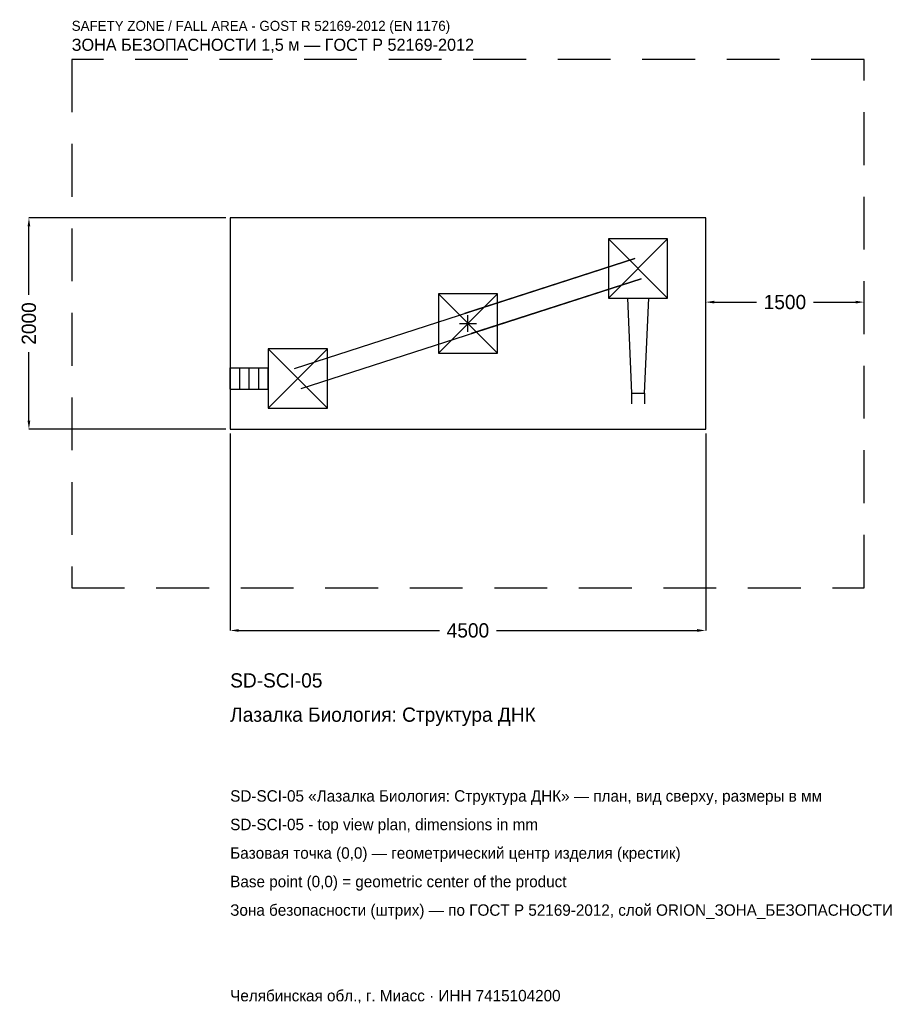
# Model space of a CAD drawing. Header units: metres. Extents: x -4242 to 4111, y -6443 to 2875.
import ezdxf

# ---------------------------------------------------------------- set-up
doc = ezdxf.new("R2010")
doc.units = ezdxf.units.M
doc.linetypes.add('DASHED', pattern=[800, 500, -300])
for name, color, linetype in [('ORION_ДАННЫЕ', 3, 'Continuous'), ('ORION_ЗОНА_БЕЗОПАСНОСТИ', 1, 'Continuous'), ('ORION_КОНТУР', 7, 'Continuous'), ('ORION_РАЗМЕРЫ', 8, 'Continuous')]:
    doc.layers.add(name, color=color, linetype=linetype)
doc.dimstyles.new('ORION', dxfattribs={"dimtxt": 135, "dimasz": 81, "dimexe": 1.25, "dimexo": 40.5, "dimtad": 1, "dimdec": 0, "dimcen": 2.5, "dimazin": 3, "dimtfac": 1, "dimtmove": 0, "dimatfit": 3, "dimarcsym": 0})

# ---------------------------------------------------------------- blocks, each defined once
blk = doc.blocks.new('_CLOSEDFILLED')
at = {"color": 0, "linetype": 'BYBLOCK'}
blk.add_solid([(-1, 0.16), (0, 0), (-1, -0.16)], dxfattribs=at)
blk = doc.blocks.new('*D1')
for p, q in [((-2250, -1040.5), (-2250, -2905)), ((2250, -1040.5), (2250, -2905)), ((-2169, -2905), (-270, -2905)), ((270, -2905), (2169, -2905))]:
    blk.add_line(p, q)
at = {"layer": 'Defpoints'}
for p in [(-2250, -1000), (2250, -1000), (-2250, -2905)]:
    blk.add_point(p, dxfattribs=at)
at = {"layer": 'ORION_РАЗМЕРЫ', "xscale": 81, "yscale": 81, "rotation": 180}
blk.add_blockref('_CLOSEDFILLED', (-2250, -2905), dxfattribs=at)
at = {"layer": 'ORION_РАЗМЕРЫ', "xscale": 81, "yscale": 81}
blk.add_blockref('_CLOSEDFILLED', (2250, -2905), dxfattribs=at)
at = {"layer": 'ORION_РАЗМЕРЫ', "insert": (0, -2905), "char_height": 135, "attachment_point": 5}
blk.add_mtext('4500', dxfattribs=at)
blk = doc.blocks.new('*D2')
for p, q in [((-2290.5, 1000), (-4155, 1000)), ((-4155, 270), (-4155, 919)), ((-4155, -919), (-4155, -270)), ((-2290.5, -1000), (-4155, -1000))]:
    blk.add_line(p, q)
at = {"layer": 'Defpoints'}
for p in [(-2250, 1000), (-4155, -1000), (-2250, -1000)]:
    blk.add_point(p, dxfattribs=at)
at = {"layer": 'ORION_РАЗМЕРЫ', "xscale": 81, "yscale": 81}
for p, rotation in [((-4155, 1000), 90), ((-4155, -1000), 270)]:
    blk.add_blockref('_CLOSEDFILLED', p, dxfattribs=dict(at, rotation=rotation))
at = {"layer": 'ORION_РАЗМЕРЫ', "insert": (-4155, 0), "char_height": 135, "attachment_point": 5, "rotation": 90}
blk.add_mtext('2000', dxfattribs=at)
blk = doc.blocks.new('*D3')
for p, q in [((2250, 40.5), (2250, 202.5)), ((2331, 202.5), (2730, 202.5)), ((3270, 202.5), (3669, 202.5)), ((3750, 40.5), (3750, 202.5))]:
    blk.add_line(p, q)
at = {"layer": 'Defpoints'}
for p in [(2250, 202.5), (2250, 0), (3750, 0)]:
    blk.add_point(p, dxfattribs=at)
at = {"layer": 'ORION_РАЗМЕРЫ', "xscale": 81, "yscale": 81, "rotation": 180}
blk.add_blockref('_CLOSEDFILLED', (2250, 202.5), dxfattribs=at)
at = {"layer": 'ORION_РАЗМЕРЫ', "xscale": 81, "yscale": 81}
blk.add_blockref('_CLOSEDFILLED', (3750, 202.5), dxfattribs=at)
at = {"layer": 'ORION_РАЗМЕРЫ', "insert": (3000, 202.5), "char_height": 135, "attachment_point": 5}
blk.add_mtext('1500', dxfattribs=at)
blk = doc.blocks.new('ОРИОН SD-SCI-05 Лазалка Биология Структура ДНК')
at = {"layer": 'ORION_ЗОНА_БЕЗОПАСНОСТИ', "linetype": 'DASHED'}
blk.add_lwpolyline([(-3750, -2500), (3750, -2500), (3750, 2500), (-3750, 2500)], close=True, dxfattribs=at)
at = {"layer": 'ORION_КОНТУР'}
for p, q in [((1330, 240), (1890, 800)), ((1330, 800), (1890, 240)), ((-1641, -424.1), (1579, 615.9)), ((1579, 615.9), (-31, 95.9)), ((-1579, -615.9), (1641, 424.1)), ((1641, 424.1), (31, -95.9)), ((-280, -280), (280, 280)), ((-280, 280), (280, -280)), ((-1890, -800), (-1330, -240)), ((-1890, -240), (-1330, -800)), ((-2250, -419.2), (-1890, -419.2)), ((-2250, -620.8), (-2250, -419.2)), ((-2160, -620.8), (-2160, -419.2)), ((-2070, -620.8), (-2070, -419.2)), ((-1980, -620.8), (-1980, -419.2)), ((-1890, -620.8), (-1890, -419.2)), ((-2250, -620.8), (-1890, -620.8)), ((1549.5, -660), (1549.5, -760.8)), ((1670.5, -660), (1670.5, -760.8))]:
    blk.add_line(p, q, dxfattribs=at)
for points in [[(-2250, -1000), (2250, -1000), (2250, 1000), (-2250, 1000)], [(1330, 240), (1890, 240), (1890, 800), (1330, 800)], [(-280, -280), (280, -280), (280, 280), (-280, 280)], [(-1890, -800), (-1330, -800), (-1330, -240), (-1890, -240)]]:
    blk.add_lwpolyline(points, close=True, dxfattribs=at)
blk.add_lwpolyline([(1509.2, 240), (1549.5, -660), (1670.5, -660), (1710.8, 240)], dxfattribs=at)
at = {"layer": 'ORION_РАЗМЕРЫ'}
for p, q in [((-80, 0), (80, 0)), ((0, -80), (0, 80))]:
    blk.add_line(p, q, dxfattribs=at)
at = {"layer": 'ORION_ДАННЫЕ'}
for tag, p in [('АРТИКУЛ', (-2250, -3445)), ('НАИМЕНОВАНИЕ', (-2250, -3769))]:
    blk.add_attdef(tag, p, '', height=135, dxfattribs=at)
at = {"layer": 'ORION_ДАННЫЕ', "flags": 1}
for tag, p in [('ПРОИЗВОДИТЕЛЬ', (-2250, -4093)), ('ТЕЛЕФОН', (-2250, -4417)), ('САЙТ', (-2250, -5065)), ('АДРЕС', (-2250, -5389)), ('РЕКВИЗИТЫ', (-2250, -5713)), ('ГАБАРИТЫ', (-2250, -6037)), ('ЗОНА_БЕЗОПАСНОСТИ', (-2250, -6361))]:
    blk.add_attdef(tag, p, '', height=135, dxfattribs=at)
at = {"layer": 'ORION_ЗОНА_БЕЗОПАСНОСТИ', "color": 1}
for s, height, p in [('SAFETY ZONE / FALL AREA - GOST R 52169-2012 (EN 1176)', 94.5, (-3750, 2770)), ('ЗОНА БЕЗОПАСНОСТИ 1,5 м — ГОСТ Р 52169-2012', 114.75, (-3750, 2581))]:
    blk.add_text(s, height=height, dxfattribs=at).set_placement(p)
at = {"layer": 'ORION_РАЗМЕРЫ'}
dim = blk.add_linear_dim(base=(-4155, -1000), p1=(-2250, -1000), p2=(-2250, 1000), angle=90, dimstyle='ORION', dxfattribs=at)
dim.commit()
dim.dimension.update_dxf_attribs({"geometry": '*D2', "text_midpoint": (-4155, 0)})
for base, p1, p2, picture, middle in [((2250, 202.5), (2250, 0), (3750, 0), '*D3', (3000, 202.5)), ((-2250, -2905), (-2250, -1000), (2250, -1000), '*D1', (0, -2905))]:
    dim = blk.add_linear_dim(base=base, p1=p1, p2=p2, dimstyle='ORION', dxfattribs=at)
    dim.commit()
    dim.dimension.update_dxf_attribs({"geometry": picture, "text_midpoint": middle})

msp = doc.modelspace()

# ---------------------------------------------------------------- block references
msp.add_blockref('ОРИОН SD-SCI-05 Лазалка Биология Структура ДНК', (0, 0)).add_auto_attribs({'АРТИКУЛ': 'SD-SCI-05', 'НАИМЕНОВАНИЕ': 'Лазалка Биология: Структура ДНК'})

# ---------------------------------------------------------------- texts
at = {"layer": 'ORION_ДАННЫЕ', "color": 3}
for s, p in [('SD-SCI-05 «Лазалка Биология: Структура ДНК» — план, вид сверху, размеры в мм', (-2250, -4525)), ('SD-SCI-05 - top view plan, dimensions in mm', (-2250, -4795)), ('Челябинская обл., г. Миасс · ИНН 7415104200', (-2250, -6415))]:
    msp.add_text(s, height=108, dxfattribs=at).set_placement(p)
at = {"layer": 'ORION_ДАННЫЕ', "color": 7}
for s, p in [('Базовая точка (0,0) — геометрический центр изделия (крестик)', (-2250, -5065)), ('Base point (0,0) = geometric center of the product', (-2250, -5335))]:
    msp.add_text(s, height=108, dxfattribs=at).set_placement(p)
at = {"layer": 'ORION_ДАННЫЕ', "color": 1}
msp.add_text('Зона безопасности (штрих) — по ГОСТ Р 52169-2012, слой ORION_ЗОНА_БЕЗОПАСНОСТИ', height=108, dxfattribs=at).set_placement((-2250, -5605))

doc.saveas('drawing.dxf')
